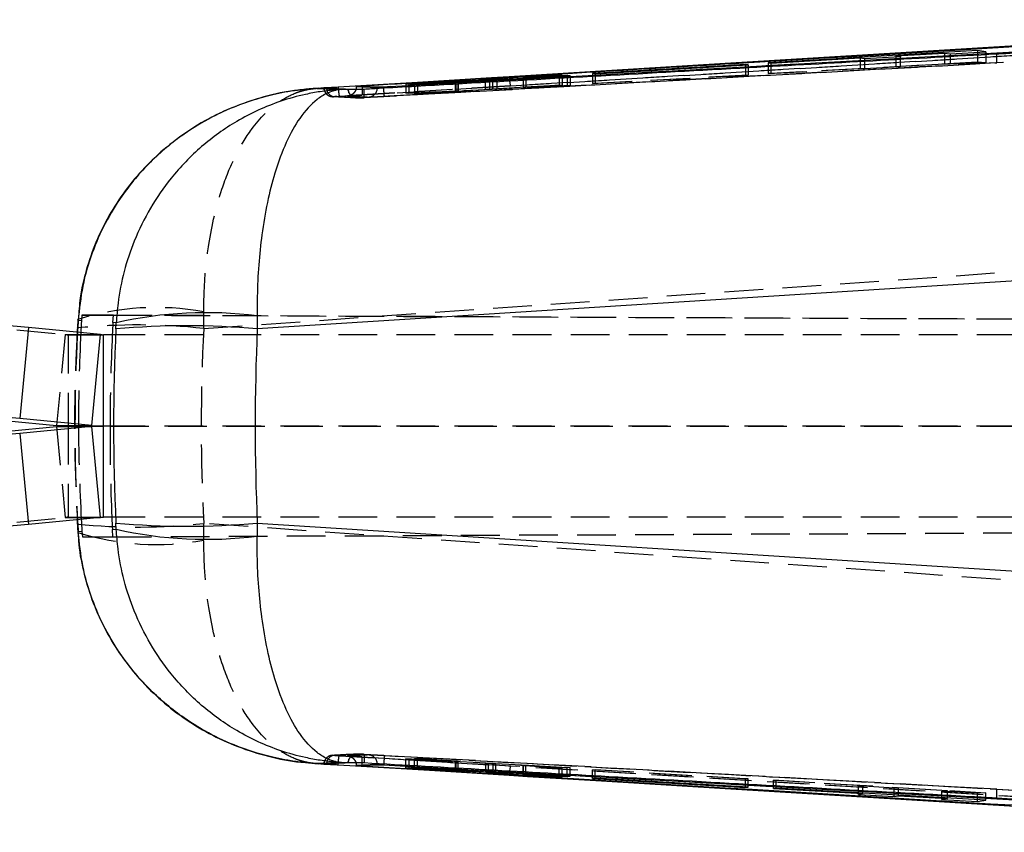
# Model space of a CAD drawing. Extents: x 29 to 415, y 92 to 280.
# Tile 5 of 14: x 179 to 212, y 119 to 146. Entities that reach past the tile are written whole.
import ezdxf

# ---------------------------------------------------------------- set-up
doc = ezdxf.new("R2010")
doc.units = 0
doc.linetypes.add('HIDDEN', pattern=[1.905, 1.27, -0.635])
doc.layers.get('0').update_dxf_attribs({"linetype": 'CONTINUOUS'})

msp = doc.modelspace()

# ---------------------------------------------------------------- linework, layer by layer
at = {"color": 7, "linetype": 'CONTINUOUS'}
for p, q in [((231.5744, 146.0609), (191.3947, 143.8489)), ((226.2541, 146.0507), (202.4297, 144.6076)), ((215.6927, 145.4157), (202.4297, 144.6076)), ((210.8982, 145.0514), (204.0186, 144.6463)), ((207.1822, 144.7809), (208.3543, 144.8482)), ((208.2099, 144.8725), (209.8151, 144.9661)), ((208.3543, 144.8482), (208.2099, 144.8725)), ((208.2099, 144.8725), (208.2099, 144.8399)), ((209.8151, 144.9661), (209.9929, 144.9345)), ((209.9929, 144.9345), (211.165, 145.0016)), ((211.165, 145.0016), (210.8982, 145.0514)), ((210.8982, 145.0514), (210.8982, 144.9863)), ((202.4297, 144.6076), (195.5198, 144.185)), ((203.2781, 144.5846), (198.2563, 144.292)), ((198.3414, 144.283), (203.3631, 144.5728)), ((203.3631, 144.5728), (203.2781, 144.5846)), ((203.2781, 144.5846), (203.2781, 144.5679)), ((204.0186, 144.6463), (204.1076, 144.6333)), ((204.1076, 144.6333), (207.0378, 144.8041)), ((207.0378, 144.8041), (207.1822, 144.7809)), ((197.1569, 144.25), (194.9678, 144.1026)), ((195.1061, 144.0946), (197.514, 144.2143)), ((196.0417, 144.1584), (197.2549, 144.2399)), ((197.4178, 144.2237), (196.0646, 144.1562)), ((197.2549, 144.2399), (197.1569, 144.25)), ((197.1569, 144.25), (197.1569, 144.2333)), ((197.514, 144.2143), (197.4178, 144.2237)), ((197.4178, 144.2237), (197.4178, 144.2095)), ((198.2563, 144.292), (198.3414, 144.283)), ((190.6629, 143.8864), (190.6848, 143.8877)), ((194.7271, 144.0886), (192.124, 143.9538)), ((192.124, 143.9538), (192.2239, 143.9469)), ((192.2239, 143.9469), (193.7463, 144.0255)), ((193.7695, 144.0236), (192.4016, 143.935)), ((192.4016, 143.935), (192.5053, 143.9283)), ((192.5053, 143.9283), (194.8654, 144.0807)), ((193.8398, 144.029), (193.8398, 144.0145)), ((193.8409, 144.0145), (193.8409, 144.0292)), ((195.9721, 144.1529), (195.9721, 144.1376)), ((189.4357, 143.8177), (189.2138, 143.8043)), ((189.4357, 143.8177), (189.4293, 143.8163)), ((189.9007, 143.8404), (189.9041, 143.7943)), ((190.0093, 143.769), (190.2162, 143.7804)), ((190.2162, 143.7804), (190.2176, 143.7804)), ((190.2176, 143.7804), (190.2253, 143.7792)), ((190.4956, 143.8745), (190.497, 143.8747)), ((191.185, 143.8388), (190.4956, 143.8745)), ((190.4956, 143.8745), (190.4956, 143.8568)), ((191.185, 143.8223), (190.4956, 143.8568)), ((191.185, 143.8223), (191.1846, 143.8071)), ((191.185, 143.8388), (191.185, 143.8223)), ((191.3962, 143.8195), (191.3945, 143.8474)), ((220.7308, 138.0188), (187.2451, 135.9001)), ((181.3629, 136.175), (181.3472, 135.9148)), ((181.4709, 136.1679), (181.3629, 136.175)), ((181.4836, 136.3544), (181.4709, 136.1679)), ((181.4836, 136.3544), (182.5225, 136.3544)), ((182.5222, 136.3499), (181.4836, 136.3544)), ((182.5051, 136.1084), (182.5225, 136.3544)), ((187.2405, 136.3275), (187.2451, 135.9001)), ((179.7293, 135.9445), (179.4425, 132.9583)), ((182.0997, 135.7156), (179.7293, 135.9445)), ((181.336, 135.9313), (181.3297, 135.79)), ((182.6132, 136.1029), (182.5051, 136.1084)), ((182.6033, 135.9001), (182.6132, 136.1029)), ((181.8129, 132.7294), (182.0997, 135.7156)), ((182.1953, 132.711), (182.1953, 135.711)), ((182.5463, 135.711), (182.1953, 135.711)), ((181.8129, 132.7294), (179.4425, 132.9583)), ((179.0605, 132.883), (180.6513, 132.7294)), ((179.0605, 132.539), (180.6513, 132.6926)), ((181.8129, 132.6926), (179.4425, 132.4638)), ((180.6513, 132.7294), (181.8129, 132.7294)), ((180.6513, 132.6926), (181.8129, 132.6926)), ((181.0336, 132.711), (182.1953, 132.711)), ((182.0997, 129.7064), (181.8129, 132.6926)), ((182.4725, 132.711), (182.1953, 132.711)), ((182.1953, 129.711), (182.1953, 132.711)), ((179.4425, 132.4638), (179.7293, 129.4776)), ((182.0997, 129.7064), (179.7293, 129.4776)), ((182.5463, 129.711), (182.1953, 129.711)), ((181.3312, 129.6322), (181.336, 129.4908)), ((181.3472, 129.5072), (181.3629, 129.2471)), ((182.6132, 129.3192), (182.6033, 129.522)), ((187.2451, 129.522), (187.2405, 129.0946)), ((187.2451, 129.522), (220.7308, 127.4032)), ((181.3629, 129.2471), (181.4884, 129.2553)), ((181.4884, 129.2553), (181.5021, 129.0677)), ((181.5021, 129.0677), (182.5037, 129.072)), ((181.5021, 129.0677), (182.504, 129.0677)), ((182.4879, 129.3128), (182.6132, 129.3192)), ((182.504, 129.0677), (182.4879, 129.3128)), ((189.2138, 121.6178), (189.4357, 121.6043)), ((189.4293, 121.6058), (189.4357, 121.6043)), ((189.9007, 121.5817), (189.9041, 121.6279)), ((190.2162, 121.6416), (190.0093, 121.653)), ((190.2176, 121.6417), (190.2162, 121.6416)), ((190.2253, 121.6429), (190.2176, 121.6417)), ((190.4778, 121.6639), (190.4944, 121.5644)), ((190.4956, 121.5653), (191.185, 121.5998)), ((190.4956, 121.5476), (191.185, 121.5833)), ((191.1846, 121.6148), (191.185, 121.5998)), ((191.185, 121.5998), (191.185, 121.5833)), ((191.3962, 121.6027), (191.3945, 121.5746)), ((191.3947, 121.5732), (231.5744, 119.3611)), ((190.4956, 121.5653), (190.4956, 121.5476)), ((190.4967, 121.5648), (190.4956, 121.5653)), ((190.4961, 121.5474), (190.4956, 121.5476)), ((190.6848, 121.5344), (190.6629, 121.5357)), ((192.2272, 121.4754), (192.1231, 121.4683)), ((192.1231, 121.4683), (194.7541, 121.3321)), ((193.7488, 121.3968), (192.2272, 121.4754)), ((192.5062, 121.4938), (192.4058, 121.4873)), ((192.4058, 121.4873), (193.7734, 121.3986)), ((194.8413, 121.3429), (192.5062, 121.4938)), ((193.7734, 121.3986), (193.7734, 121.4119)), ((193.8412, 121.3929), (193.8375, 121.3929)), ((193.8439, 121.3932), (193.8439, 121.4074)), ((194.995, 121.3181), (197.1579, 121.1723)), ((197.517, 121.2079), (195.0818, 121.3291)), ((195.9724, 121.2848), (195.9724, 121.2691)), ((195.9757, 121.2691), (195.9763, 121.2695)), ((195.9763, 121.2695), (195.9763, 121.2846)), ((197.2546, 121.1822), (196.0411, 121.2637)), ((196.0655, 121.2658), (197.4184, 121.1984)), ((197.1579, 121.1723), (197.1579, 121.1887)), ((197.1579, 121.1723), (197.2546, 121.1822)), ((197.4184, 121.1984), (197.4184, 121.2128)), ((197.4184, 121.1984), (197.517, 121.2079)), ((198.3415, 121.1391), (198.256, 121.1301)), ((198.256, 121.1301), (203.2779, 120.8375)), ((203.3634, 120.8493), (198.3415, 121.1391)), ((202.4297, 120.8145), (226.2541, 119.3713)), ((203.2779, 120.8375), (203.2779, 120.8542)), ((203.2779, 120.8375), (203.3634, 120.8493)), ((204.2854, 120.814), (204.1964, 120.8015)), ((204.1964, 120.8015), (207.1266, 120.6323)), ((211.165, 120.4205), (204.2854, 120.814)), ((207.1266, 120.6323), (206.9822, 120.6088)), ((206.9822, 120.6088), (208.1542, 120.54)), ((207.1266, 120.6323), (207.1266, 120.6515)), ((208.1542, 120.54), (208.1542, 120.5927)), ((208.1542, 120.54), (208.2986, 120.5646)), ((208.2986, 120.5646), (208.2986, 120.5845)), ((208.2986, 120.5646), (209.9039, 120.4719)), ((209.9039, 120.4719), (209.7261, 120.4397)), ((209.7261, 120.4397), (210.8982, 120.3706)), ((209.9039, 120.4719), (209.9039, 120.4926)), ((210.8982, 120.3706), (210.8982, 120.4358)), ((210.8982, 120.3706), (211.165, 120.4205))]:
    msp.add_line(p, q, dxfattribs=at)
at = {"color": 7, "linetype": 'HIDDEN'}
for p, q in [((225.9751, 145.7168), (190.6816, 143.5857)), ((195.5587, 143.885), (226.2925, 145.7469)), ((232.6673, 145.7986), (211.5262, 144.6451)), ((208.3543, 144.8482), (208.3543, 144.5073)), ((209.8151, 144.9661), (209.8151, 144.6039)), ((209.9929, 144.9345), (209.9929, 144.5942)), ((210.8982, 144.9863), (210.8982, 144.6735)), ((211.165, 145.0016), (211.165, 144.6589)), ((190.5375, 143.4937), (211.5262, 144.6451)), ((203.2781, 144.5679), (203.2781, 144.2427)), ((203.3631, 144.5728), (203.3631, 144.238)), ((204.0186, 144.2935), (210.8982, 144.6735)), ((204.0186, 144.6463), (204.0186, 144.2935)), ((204.1076, 144.6333), (204.1076, 144.2887)), ((207.0378, 144.8041), (207.0378, 144.4505)), ((207.1822, 144.7809), (207.1822, 144.4426)), ((208.2099, 144.8399), (208.2099, 144.5152)), ((209.8151, 144.6039), (208.2099, 144.5152)), ((209.9929, 144.5942), (209.8151, 144.6039)), ((211.165, 144.6589), (209.9929, 144.5942)), ((210.8982, 144.6735), (211.165, 144.6589)), ((197.1569, 144.2333), (197.1569, 143.9197)), ((197.2549, 144.2399), (197.2549, 143.9143)), ((197.4178, 144.2095), (197.4178, 143.9053)), ((197.514, 144.2143), (197.514, 143.9)), ((198.2563, 144.292), (198.2563, 143.9653)), ((198.2563, 143.9653), (203.2781, 144.2427)), ((198.3414, 144.283), (198.3414, 143.9606)), ((203.3631, 144.238), (198.3414, 143.9606)), ((203.2781, 144.2427), (203.3631, 144.238)), ((204.1076, 144.2887), (204.0186, 144.2935)), ((207.0378, 144.4505), (204.1076, 144.2887)), ((207.1822, 144.4426), (207.0378, 144.4505)), ((208.3543, 144.5073), (207.1822, 144.4426)), ((208.2099, 144.5152), (208.3543, 144.5073)), ((195.5587, 143.885), (189.7856, 143.5345)), ((189.94, 143.5441), (195.5587, 143.885)), ((192.124, 143.9538), (192.124, 143.6429)), ((192.2239, 143.9469), (192.2239, 143.6374)), ((192.4016, 143.935), (192.4016, 143.6276)), ((192.5053, 143.9283), (192.5053, 143.6219)), ((193.7463, 144.0255), (193.7463, 143.713)), ((193.7695, 144.0099), (193.7695, 143.7116)), ((193.8398, 144.0145), (193.8398, 143.7165)), ((193.8409, 143.7167), (193.8409, 144.0145)), ((194.7271, 144.0718), (194.7271, 143.7719)), ((194.8654, 144.0807), (194.8654, 143.7672)), ((194.9678, 144.087), (194.9678, 143.7852)), ((194.9678, 143.7852), (197.1569, 143.9197)), ((195.1061, 144.0946), (195.1061, 143.7805)), ((197.514, 143.9), (195.1061, 143.7805)), ((195.9721, 144.1376), (195.9721, 143.8345)), ((195.9724, 144.1529), (195.9724, 143.8346)), ((197.2549, 143.9143), (196.0417, 143.8396)), ((196.0646, 144.1562), (196.0646, 143.8382)), ((196.0646, 143.8382), (197.4178, 143.9053)), ((197.1569, 143.9197), (197.2549, 143.9143)), ((197.4178, 143.9053), (197.514, 143.9)), ((198.3414, 143.9606), (198.2563, 143.9653)), ((189.2459, 143.8062), (188.464, 143.7261)), ((191.3947, 143.8475), (191.3945, 143.8474)), ((191.3947, 143.8489), (191.3947, 143.8475)), ((192.124, 143.6429), (194.7271, 143.7719)), ((192.2239, 143.6374), (192.124, 143.6429)), ((193.7463, 143.713), (192.2239, 143.6374)), ((192.4016, 143.6276), (193.7695, 143.7116)), ((192.5053, 143.6219), (192.4016, 143.6276)), ((194.8654, 143.7672), (192.5053, 143.6219)), ((189.7166, 143.5327), (190.5071, 143.4972)), ((190.5375, 143.4937), (190.5067, 143.4935)), ((190.545, 143.4928), (190.5375, 143.4937)), ((185.4858, 135.9148), (215.4485, 138.0188)), ((185.4858, 135.9148), (185.4843, 136.4627)), ((255.9488, 136.0287), (182.5222, 136.3499)), ((182.5225, 136.3544), (248.0631, 136.0676)), ((179.3472, 135.8692), (180.938, 135.7156)), ((180.938, 135.7156), (180.6513, 132.7294)), ((180.938, 135.7156), (182.0997, 135.7156)), ((181.0336, 135.711), (182.1953, 135.711)), ((181.0336, 135.711), (181.0336, 132.711)), ((225.4752, 135.711), (182.5463, 135.711)), ((180.6513, 132.6926), (180.938, 129.7064)), ((181.0336, 132.711), (181.0336, 129.711)), ((255.9488, 132.699), (181.3729, 132.7104)), ((182.4105, 132.7104), (248.0631, 132.7004)), ((225.4752, 132.711), (182.4725, 132.711)), ((179.3472, 129.5528), (180.938, 129.7064)), ((180.938, 129.7064), (182.0997, 129.7064)), ((181.0336, 129.711), (182.1953, 129.711)), ((225.4752, 129.711), (182.5463, 129.711)), ((182.5037, 129.072), (256.0327, 129.3936)), ((182.504, 129.0677), (248.5825, 129.3568)), ((185.4843, 128.9593), (185.4858, 129.5072)), ((215.4485, 127.4032), (185.4858, 129.5072)), ((190.5375, 121.9284), (190.5076, 121.9286)), ((190.5375, 121.9284), (190.545, 121.9293)), ((211.5262, 120.777), (190.5375, 121.9284)), ((188.7178, 121.6616), (189.2459, 121.6158)), ((189.7856, 121.8876), (195.5587, 121.5371)), ((195.5587, 121.5371), (189.94, 121.8779)), ((190.6816, 121.8363), (225.9751, 119.7052)), ((191.3945, 121.5746), (191.3947, 121.5746)), ((191.3947, 121.5746), (191.3947, 121.5732)), ((192.1231, 121.7706), (192.2272, 121.7767)), ((194.7541, 121.6278), (192.1231, 121.7706)), ((192.1231, 121.4683), (192.1231, 121.7706)), ((192.2272, 121.7767), (193.7488, 121.6939)), ((192.2272, 121.4754), (192.2272, 121.7767)), ((192.4058, 121.7871), (192.5062, 121.793)), ((193.7734, 121.6952), (192.4058, 121.7871)), ((192.4058, 121.4873), (192.4058, 121.7871)), ((192.5062, 121.793), (194.8413, 121.6359)), ((192.5062, 121.4938), (192.5062, 121.793)), ((193.7488, 121.3968), (193.7488, 121.6939)), ((193.7734, 121.4119), (193.7734, 121.6952)), ((193.8375, 121.3929), (193.8375, 121.6896)), ((193.8439, 121.4074), (193.8439, 121.6897)), ((194.7541, 121.3486), (194.7541, 121.6278)), ((194.8413, 121.3429), (194.8413, 121.6359)), ((197.1579, 121.4679), (194.995, 121.6132)), ((194.995, 121.3337), (194.995, 121.6132)), ((195.0818, 121.6214), (197.517, 121.4889)), ((195.0818, 121.3291), (195.0818, 121.6214)), ((226.2925, 119.6752), (195.5587, 121.5371)), ((195.9724, 121.5607), (195.9724, 121.2848)), ((195.9763, 121.2846), (195.9763, 121.5608)), ((196.0411, 121.5552), (197.2546, 121.4736)), ((197.4184, 121.4832), (196.0655, 121.5566)), ((196.0655, 121.2801), (196.0655, 121.5566)), ((197.2546, 121.4736), (197.1579, 121.4679)), ((197.1579, 121.1887), (197.1579, 121.4679)), ((197.2546, 121.1822), (197.2546, 121.4736)), ((197.517, 121.4889), (197.4184, 121.4832)), ((197.4184, 121.2128), (197.4184, 121.4832)), ((197.517, 121.2079), (197.517, 121.4889)), ((198.256, 121.4177), (198.3415, 121.4227)), ((203.2779, 121.1144), (198.256, 121.4177)), ((198.256, 121.1301), (198.256, 121.4177)), ((198.3415, 121.4227), (203.3634, 121.1193)), ((198.3415, 121.1391), (198.3415, 121.4227)), ((203.3634, 121.1193), (203.2779, 121.1144)), ((203.2779, 120.8542), (203.2779, 121.1144)), ((203.3634, 120.8493), (203.3634, 121.1193)), ((204.1964, 121.0692), (204.2854, 121.0745)), ((207.1266, 120.8922), (204.1964, 121.0692)), ((204.1964, 120.8015), (204.1964, 121.0692)), ((204.2854, 120.814), (204.2854, 121.0745)), ((204.2854, 121.0745), (211.165, 120.6588)), ((206.9822, 120.8837), (207.1266, 120.8922)), ((208.1542, 120.8129), (206.9822, 120.8837)), ((206.9822, 120.6088), (206.9822, 120.8837)), ((207.1266, 120.6515), (207.1266, 120.8922)), ((208.2986, 120.8214), (208.1542, 120.8129)), ((208.1542, 120.5927), (208.1542, 120.8129)), ((209.9039, 120.7244), (208.2986, 120.8214)), ((208.2986, 120.5845), (208.2986, 120.8214)), ((209.7261, 120.714), (209.9039, 120.7244)), ((210.8982, 120.6432), (209.7261, 120.714)), ((209.7261, 120.4397), (209.7261, 120.714)), ((209.9039, 120.4926), (209.9039, 120.7244)), ((211.165, 120.6588), (210.8982, 120.6432)), ((210.8982, 120.4358), (210.8982, 120.6432)), ((211.165, 120.4205), (211.165, 120.6588)), ((211.5262, 120.777), (232.6673, 119.6234))]:
    msp.add_line(p, q, dxfattribs=at)
at = {"color": 8, "linetype": 'CONTINUOUS'}
for p, q in [((193.7695, 144.0236), (193.7695, 144.0099)), ((194.7271, 144.0886), (194.7271, 144.0718)), ((194.9678, 144.1026), (194.9678, 144.087)), ((189.5173, 143.8116), (189.5165, 143.822)), ((181.3629, 136.175), (181.3532, 136.2131)), ((181.3472, 135.9148), (181.336, 135.9311)), ((181.336, 129.4909), (181.3472, 129.5072)), ((181.3629, 129.2471), (181.3532, 129.2089)), ((189.5173, 121.6103), (189.5165, 121.6001)), ((194.7541, 121.3321), (194.7541, 121.3486)), ((194.995, 121.3181), (194.995, 121.3337)), ((196.0655, 121.2658), (196.0655, 121.2801))]:
    msp.add_line(p, q, dxfattribs=at)
at = {"color": 7, "linetype": 'CONTINUOUS', "flags": 128}
for points in [[(195.5198, 144.185), (194.9313, 144.1489), (192.5056, 144.0002), (189.9007, 143.8404)], [(190.4956, 143.8568), (190.4901, 143.7996), (190.4839, 143.7732)], [(179.7293, 135.9445), (179.6053, 135.9564), (179.4813, 135.9684), (179.3571, 135.9803), (179.2329, 135.9922), (179.1089, 136.0041), (178.985, 136.0159), (178.8613, 136.0277), (178.7379, 136.0395)], [(179.4425, 132.9583), (179.3186, 132.9702), (179.1945, 132.9822), (179.0703, 132.9941), (178.9462, 133.006), (178.8221, 133.0179), (178.6982, 133.0298), (178.5745, 133.0416), (178.4512, 133.0533)], [(179.4425, 132.4638), (179.3186, 132.4518), (179.1945, 132.4399), (179.0703, 132.4279), (178.9462, 132.416), (178.8221, 132.4041), (178.6982, 132.3923), (178.5745, 132.3805), (178.4512, 132.3688)], [(179.7293, 129.4776), (179.6053, 129.4656), (179.4813, 129.4537), (179.3571, 129.4417), (179.2329, 129.4298), (179.1089, 129.418), (178.985, 129.4061), (178.8613, 129.3943), (178.7379, 129.3826)], [(189.9007, 121.5817), (190.4719, 121.5466), (192.8976, 121.3978), (195.5198, 121.2371)], [(190.4841, 121.6478), (190.4901, 121.6225), (190.4956, 121.5653)], [(195.5198, 121.2371), (196.1179, 121.2005), (198.5436, 121.052), (202.4297, 120.8145)], [(202.4297, 120.8145), (206.0711, 120.5922), (215.6927, 120.0064)]]:
    msp.add_lwpolyline(points, dxfattribs=at)
at = {"color": 7, "linetype": 'HIDDEN'}
for centre, radius, start, end in [((209.5084, 144.7549), 2.0208, 356.88448, 5.20845), ((196.6656, 144.1808), 1.1458, 179.79085, 194.96262), ((189.7327, 143.8346), 0.3039, 183.4571, 273.39829), ((189.799, 143.8159), 0.2817, 180.86331, 267.26887), ((190.1915, 143.8561), 0.3039, 273.49393, 344.16614), ((190.5211, 143.7971), 0.3039, 183.15954, 267.29648), ((190.5283, 143.7958), 0.3035, 183.14712, 273.15693), ((190.8809, 143.8219), 0.3041, 273.28992, 357.21848), ((183.9257, 127.9498), 8.6545, 79.62483, 107.29231), ((183.3328, 115.9719), 20.0588, 83.83835, 95.7131), ((181.0336, 136.7058), 0.9947, 264.48546, 269.99995), ((181.0336, 128.7163), 0.9947, 90.00005, 95.51454), ((183.3326, 149.4573), 20.066, 264.28959, 276.16012), ((183.9257, 137.4748), 8.6569, 252.71296, 280.37229), ((190.5211, 121.625), 0.3039, 92.54724, 176.84054), ((190.5283, 121.6263), 0.3035, 86.84473, 176.85902), ((190.8808, 121.6001), 0.3042, 2.77353, 86.7205), ((189.7327, 121.5875), 0.3039, 93.1142, 176.55108), ((189.799, 121.6062), 0.2817, 92.73241, 179.17128), ((190.1913, 121.5657), 0.3041, 15.67072, 86.50214), ((196.6656, 121.2413), 1.1458, 165.03738, 180.20915), ((209.5084, 120.6671), 2.0208, 354.79155, 3.11552)]:
    msp.add_arc(centre, radius, start, end, dxfattribs=at)
at = {"color": 7, "linetype": 'CONTINUOUS'}
for centre, radius, start, end in [((185.5604, 123.1604), 13.2739, 82.72866, 102.82849), ((184.9242, 110.1154), 25.889, 84.85662, 95.14338), ((182.1953, 136.7058), 0.9948, 264.4856, 270.00002), ((181.0336, 136.6901), 3.9791, 264.48553, 269.99994), ((181.0336, 128.732), 3.9791, 90.00006, 95.51447), ((182.1953, 136.6899), 3.9789, 264.48544, 270.00003), ((182.1953, 128.7321), 3.9789, 89.99997, 95.51456), ((182.1953, 128.7163), 0.9948, 89.99998, 95.5144), ((184.9242, 155.3067), 25.889, 264.85662, 275.14338), ((185.5604, 142.2617), 13.2739, 257.17151, 277.27134)]:
    msp.add_arc(centre, radius, start, end, dxfattribs=at)
at = {"color": 7, "linetype": 'HIDDEN'}
for centre, major_axis, ratio, start_param, end_param in [((193.6331, 143.7054), (0.2078, 0.0114), 0.0079441, 6.1789307, 7.2773539), ((193.6354, 143.7055), (0.2057, 0.0112), 0.0079441, 5.421839, 6.1670214), ((194.8363, 143.7793), (0.2035, 0.0111), 0.0079441, 4.1454579, 5.4144047), ((194.9982, 143.7732), (0.2031, 0.0111), 0.0079441, 1.0101124, 2.2828156), ((196.1793, 143.8459), (0.2071, 0.0113), 0.0079441, 3.0913709, 4.1252177), ((196.1779, 143.8458), (0.2059, 0.0113), 0.0079441, 2.2931085, 3.0822077), ((246.0159, 132.711), (0, 60.9), 0.9953037, 1.5181643, 1.6234284), ((246.0159, 132.711), (64.7584, 0), 0.9404189, 3.0910305, 3.1921548), ((242.1315, 132.711), (0, 60.9), 0.9976778, 1.5204085, 1.5708063), ((243.1305, 132.711), (0, 60.9), 0.9970442, 1.5215153, 1.5708063), ((242.1315, 132.711), (-33.0256, 51.2859), 0.9944259, 1.0012368, 1.0515901), ((243.1305, 132.711), (30.469, 52.8328), 0.9941342, 2.0913791, 2.1406501), ((193.6388, 121.702), (0.2057, -0.0123), 0.0085975, 5.2774552, 6.0226375), ((193.6361, 121.7021), (0.2078, -0.0124), 0.0085975, 6.0345469, 7.13297), ((194.8633, 121.6197), (0.2031, -0.0121), 0.0085975, 0.8657286, 2.1384318), ((194.9742, 121.6293), (0.2035, -0.0122), 0.0085975, 4.0010741, 5.2700209), ((196.1795, 121.5483), (0.2071, -0.0124), 0.0085975, 2.946987, 3.9808339), ((196.1779, 121.5484), (0.2059, -0.0123), 0.0085975, 2.1487247, 2.9378239)]:
    msp.add_ellipse(centre, major_axis=major_axis, ratio=ratio, start_param=start_param, end_param=end_param, dxfattribs=at)
at = {"color": 7, "linetype": 'CONTINUOUS'}
for centre, major_axis, ratio, start_param, end_param in [((242.1315, 132.711), (0, 60.9), 0.9976778, 1.5140025, 1.5204085), ((243.1305, 132.711), (0, 60.9), 0.9970442, 1.5149814, 1.5215153), ((239.3834, 132.711), (0, 60.9), 0.9336314, 1.5184066, 1.6231861), ((239.3834, 132.711), (0, 60.9), 0.8573065, 1.5184066, 1.6231861), ((243.1305, 132.711), (30.469, 52.8328), 0.9941342, 2.1406501, 2.1471986), ((242.1315, 132.711), (-33.0256, 51.2859), 0.9944259, 1.0515901, 1.0580022)]:
    msp.add_ellipse(centre, major_axis=major_axis, ratio=ratio, start_param=start_param, end_param=end_param, dxfattribs=at)
at = {"color": 8, "linetype": 'CONTINUOUS'}
for start_param, end_param in [(3.0889606, 3.0910305), (3.1921548, 3.1942247)]:
    msp.add_ellipse((246.0159, 132.711), major_axis=(64.7584, 0), ratio=0.9404189, start_param=start_param, end_param=end_param, dxfattribs=at)
at = {"color": 7, "linetype": 'CONTINUOUS'}
for points, knots in [([(190.6848, 143.8877), (190.8162, 143.8956), (191.7563, 143.9522), (195.9309, 144.2037), (207.5641, 144.9043), (218.3886, 145.5562), (225.9786, 146.0133)], [0, 0, 0, 0, 0.0111743, 0.0799075, 0.3548404, 1, 1, 1, 1]), ([(211.5208, 144.9384), (211.7211, 144.9494), (212.7316, 145.0051), (215.3138, 145.1473), (217.985, 145.294), (219.8459, 145.3959), (220.1351, 145.4118)], [0, 0, 0, 0, 0.0697465, 0.3519359, 0.8992645, 1, 1, 1, 1]), ([(190.7487, 143.7832), (190.9139, 143.7925), (191.8894, 143.8472), (196.1059, 144.0834), (202.8646, 144.4602), (208.8133, 144.7888), (211.5208, 144.9384)], [0, 0, 0, 0, 0.0238651, 0.1408873, 0.6089754, 1, 1, 1, 1]), ([(190.5023, 143.8755), (190.5106, 143.8762), (190.5272, 143.8775), (190.5774, 143.881), (190.6258, 143.8841), (190.6555, 143.8859), (190.6629, 143.8864)], [0, 0, 0, 0, 0.3008619, 0.6014199, 0.9014669, 1, 1, 1, 1]), ([(193.7463, 144.0255), (193.7647, 144.0264), (193.8013, 144.0282), (193.8338, 144.0295), (193.8425, 144.0295), (193.8402, 144.029), (193.8398, 144.029)], [0, 0, 0, 0, 0.3068862, 0.6138023, 0.9204083, 1, 1, 1, 1]), ([(193.8398, 144.029), (193.8348, 144.0285), (193.825, 144.0274), (193.7938, 144.0253), (193.7731, 144.0239), (193.7695, 144.0236)], [0, 0, 0, 0, 0.4521315, 0.9042199, 1, 1, 1, 1]), ([(194.9678, 144.1026), (194.9488, 144.1014), (194.9109, 144.0989), (194.8418, 144.0948), (194.778, 144.0912), (194.7424, 144.0894), (194.7271, 144.0886)], [0, 0, 0, 0, 0.2661521, 0.5322974, 0.798557, 1, 1, 1, 1]), ([(194.8654, 144.0807), (194.8842, 144.0819), (194.9218, 144.0843), (194.9906, 144.0884), (195.0547, 144.0919), (195.0906, 144.0938), (195.1061, 144.0946)], [0, 0, 0, 0, 0.2653717, 0.530691, 0.7961637, 1, 1, 1, 1]), ([(195.9724, 144.1529), (195.976, 144.1534), (195.9833, 144.1543), (196.0136, 144.1565), (196.036, 144.1581), (196.0417, 144.1584)], [0, 0, 0, 0, 0.42681069, 0.85358791, 1, 1, 1, 1]), ([(196.0646, 144.1562), (196.0466, 144.1554), (196.0105, 144.1536), (195.9765, 144.1524), (195.9738, 144.1528), (195.9724, 144.1529)], [0, 0, 0, 0, 0.32622, 0.6524557, 1, 1, 1, 1]), ([(189.2138, 143.8043), (189.208, 143.8039), (189.2013, 143.8035), (189.192, 143.803), (189.1823, 143.8024), (189.1627, 143.8012), (189.1277, 143.7989), (189.0688, 143.7949), (188.9696, 143.7871), (188.8022, 143.7717), (188.5193, 143.7387), (188.1582, 143.6815), (187.5353, 143.5515), (186.3883, 143.2075), (185.0007, 142.488), (183.7058, 141.4081), (182.6255, 140.1342), (181.8938, 138.7269), (181.4814, 137.3148), (181.4024, 136.5549), (181.3629, 136.175)], [0, 0, 0, 0, 0.0014914, 0.0017229, 0.002381, 0.0040115, 0.0067593, 0.011389, 0.0191929, 0.0323555, 0.0545973, 0.0923862, 0.1262955, 0.2179918, 0.3989197, 0.5204009, 0.6418285, 0.8144927, 0.907253, 1, 1, 1, 1]), ([(188.464, 143.7261), (188.4431, 143.724), (188.0582, 143.6856), (187.3185, 143.4992), (186.2703, 143.1331), (185.2755, 142.6179), (184.3888, 142.0004), (183.6206, 141.3041), (182.971, 140.5547), (182.422, 139.7384), (181.9767, 138.8672), (181.6388, 137.9276), (181.4232, 137.0379), (181.3849, 136.4503), (181.3693, 136.2125)], [0, 0, 0, 0, 0.0058464, 0.1075924, 0.2104403, 0.3125921, 0.414029, 0.5036164, 0.5915263, 0.6783505, 0.7635183, 0.8479646, 0.9384795, 1, 1, 1, 1]), ([(190.0093, 143.769), (190.0038, 143.7687), (189.9974, 143.7683), (189.9869, 143.7677), (189.9748, 143.7669), (189.9517, 143.7654), (189.9127, 143.7628), (189.8472, 143.7579), (189.7372, 143.7485), (189.5525, 143.7295), (189.2411, 143.6879), (188.7109, 143.5896), (187.7755, 143.3301), (186.6036, 142.7958), (185.3925, 141.9254), (184.4455, 140.9484), (183.7145, 139.8864), (183.0529, 138.5415), (182.7002, 137.2402), (182.6297, 136.3184), (182.6132, 136.1029)], [0, 0, 0, 0, 0.0014904, 0.0017417, 0.0028484, 0.0047805, 0.0080248, 0.0134701, 0.0226139, 0.0379835, 0.0638805, 0.1078324, 0.1840372, 0.3257155, 0.4501905, 0.5746146, 0.6750627, 0.7754843, 0.9475167, 1, 1, 1, 1]), ([(190.0093, 143.769), (190.007, 143.7688), (190.0044, 143.7687), (190.0002, 143.7683), (189.9953, 143.7679), (189.9859, 143.7671), (189.9701, 143.7656), (189.9435, 143.7626), (189.899, 143.7564), (189.8242, 143.7427), (189.6985, 143.7101), (189.4853, 143.6271), (189.112, 143.3949), (188.6511, 142.8951), (188.1851, 142.0608), (187.8304, 141.1125), (187.5666, 140.0732), (187.3404, 138.7495), (187.2389, 137.4604), (187.2402, 136.5422), (187.2405, 136.3275)], [0, 0, 0, 0, 0.0014906, 0.0017418, 0.0028469, 0.0047787, 0.0080213, 0.0134652, 0.0226071, 0.0379735, 0.0638671, 0.1078155, 0.1840181, 0.3257154, 0.45019, 0.5746139, 0.6750615, 0.7754828, 0.9475158, 1, 1, 1, 1]), ([(189.2138, 143.8043), (189.3453, 143.7981), (189.6113, 143.7856), (189.8757, 143.7746), (190.0093, 143.769)], [0, 0, 0, 0, 0.4946651, 1, 1, 1, 1]), ([(189.4293, 143.8163), (189.4432, 143.8156), (189.519, 143.8118), (189.7813, 143.7992), (190.0297, 143.7885), (190.2162, 143.7804)], [0, 0, 0, 0, 0.0529958, 0.2890259, 1, 1, 1, 1]), ([(189.5165, 143.822), (189.4909, 143.8209), (189.4548, 143.8194), (189.4401, 143.8181), (189.4357, 143.8177)], [0, 0, 0, 0, 0.70604548, 1, 1, 1, 1]), ([(189.9007, 143.8404), (189.838, 143.8368), (189.7189, 143.83), (189.5905, 143.8249), (189.5361, 143.8228), (189.5165, 143.822)], [0, 0, 0, 0, 0.41523632, 0.78920224, 1, 1, 1, 1]), ([(190.2253, 143.7792), (190.2362, 143.7781), (190.2592, 143.7757), (190.3734, 143.7731), (190.5254, 143.774), (190.6561, 143.7783), (190.7308, 143.7822), (190.7487, 143.7832)], [0, 0, 0, 0, 0.2330236, 0.488289, 0.709341, 0.9303441, 1, 1, 1, 1]), ([(190.4956, 143.8568), (190.4956, 143.8568), (190.4956, 143.8568), (190.4961, 143.857), (190.4967, 143.8572)], [0, 0, 0, 0, 0.0042565, 1, 1, 1, 1]), ([(191.3947, 143.8489), (191.3717, 143.8476), (191.3259, 143.8451), (191.2638, 143.8419), (191.216, 143.8397), (191.1912, 143.8387), (191.1866, 143.8388), (191.185, 143.8388)], [0, 0, 0, 0, 0.2210714, 0.442153, 0.6634137, 0.8850222, 1, 1, 1, 1]), ([(191.3945, 143.8474), (191.3806, 143.8455), (191.344, 143.8405), (191.2868, 143.8331), (191.2328, 143.8265), (191.196, 143.8225), (191.1885, 143.8224), (191.185, 143.8223)], [0, 0, 0, 0, 0.1350887, 0.3568727, 0.5784042, 0.7997329, 1, 1, 1, 1]), ([(181.3544, 136.2136), (181.3519, 136.1819), (181.3409, 136.042), (181.3338, 135.8993), (181.3283, 135.789)], [0, 0, 0, 0, 0.2266963, 1, 1, 1, 1]), ([(181.3283, 129.6331), (181.3348, 129.502), (181.3418, 129.359), (181.3528, 129.2193), (181.3537, 129.2078)], [0, 0, 0, 0, 0.91748349, 1, 1, 1, 1]), ([(189.2138, 121.6178), (189.208, 121.6181), (189.2013, 121.6185), (189.192, 121.6191), (189.1823, 121.6197), (189.1627, 121.6209), (189.1277, 121.6231), (189.0688, 121.6272), (188.9696, 121.6349), (188.8022, 121.6504), (188.5193, 121.6834), (188.1582, 121.7405), (187.5353, 121.8706), (186.3883, 122.2145), (185.0007, 122.934), (183.7058, 124.0139), (182.6255, 125.2879), (181.8938, 126.6952), (181.4814, 128.1073), (181.4024, 128.8672), (181.3629, 129.2471)], [0, 0, 0, 0, 0.0014914, 0.0017229, 0.002381, 0.0040115, 0.0067593, 0.011389, 0.0191929, 0.0323555, 0.0545973, 0.0923862, 0.1262955, 0.2179918, 0.3989197, 0.5204009, 0.6418285, 0.8144927, 0.907253, 1, 1, 1, 1]), ([(181.3664, 129.2112), (181.3683, 129.1204), (181.3773, 128.6997), (181.5226, 127.9572), (181.7958, 127.0021), (182.1956, 126.0948), (182.6992, 125.2444), (183.3029, 124.4615), (184.004, 123.7501), (184.7932, 123.1223), (185.6654, 122.5873), (186.61, 122.1539), (187.6182, 121.8418), (188.3302, 121.6945), (188.7021, 121.6629), (188.7178, 121.6616)], [0, 0, 0, 0, 0.0228855, 0.1061278, 0.190255, 0.2751635, 0.3587593, 0.4444535, 0.5312787, 0.6200641, 0.7106048, 0.8036404, 0.8986028, 0.9957039, 1, 1, 1, 1]), ([(190.0093, 121.653), (190.0038, 121.6534), (189.9974, 121.6538), (189.9869, 121.6544), (189.9748, 121.6551), (189.9517, 121.6566), (189.9127, 121.6593), (189.8472, 121.6642), (189.7372, 121.6735), (189.5525, 121.6926), (189.2411, 121.7341), (188.7109, 121.8325), (187.7755, 122.092), (186.6036, 122.6263), (185.3925, 123.4967), (184.4455, 124.4737), (183.7145, 125.5357), (183.0529, 126.8806), (182.7002, 128.1819), (182.6297, 129.1037), (182.6132, 129.3192)], [0, 0, 0, 0, 0.0014904, 0.0017417, 0.0028484, 0.0047805, 0.0080248, 0.0134701, 0.0226139, 0.0379835, 0.0638805, 0.1078324, 0.1840372, 0.3257155, 0.4501905, 0.5746146, 0.6750627, 0.7754843, 0.9475167, 1, 1, 1, 1]), ([(190.0093, 121.653), (190.007, 121.6532), (190.0044, 121.6534), (190.0002, 121.6537), (189.9953, 121.6542), (189.9859, 121.655), (189.9701, 121.6565), (189.9435, 121.6595), (189.899, 121.6657), (189.8242, 121.6794), (189.6985, 121.712), (189.4853, 121.795), (189.112, 122.0272), (188.6511, 122.527), (188.1851, 123.3613), (187.8304, 124.3095), (187.5666, 125.3488), (187.3404, 126.6725), (187.2389, 127.9616), (187.2402, 128.8799), (187.2405, 129.0946)], [0, 0, 0, 0, 0.0014906, 0.0017418, 0.0028469, 0.0047787, 0.0080213, 0.0134652, 0.0226071, 0.0379735, 0.0638671, 0.1078155, 0.1840181, 0.3257154, 0.45019, 0.5746139, 0.6750615, 0.7754828, 0.9475158, 1, 1, 1, 1]), ([(190.0093, 121.653), (189.8757, 121.6475), (189.6113, 121.6364), (189.3453, 121.624), (189.2138, 121.6178)], [0, 0, 0, 0, 0.5053349, 1, 1, 1, 1]), ([(190.2162, 121.6416), (190.2012, 121.641), (190.1243, 121.6378), (189.862, 121.6265), (189.6147, 121.6147), (189.4293, 121.6058)], [0, 0, 0, 0, 0.0571591, 0.2931894, 1, 1, 1, 1]), ([(189.4357, 121.6043), (189.4428, 121.6038), (189.4587, 121.6024), (189.4958, 121.6009), (189.5165, 121.6001)], [0, 0, 0, 0, 0.4437761, 1, 1, 1, 1]), ([(189.5165, 121.6001), (189.5481, 121.5988), (189.616, 121.5962), (189.7537, 121.5903), (189.8554, 121.5843), (189.9007, 121.5817)], [0, 0, 0, 0, 0.32604755, 0.69979722, 1, 1, 1, 1]), ([(190.7491, 121.6388), (190.6834, 121.6419), (190.5603, 121.6476), (190.4021, 121.649), (190.289, 121.6473), (190.237, 121.6447), (190.2278, 121.6433), (190.2253, 121.6429)], [0, 0, 0, 0, 0.2532043, 0.4740537, 0.694901, 0.9157886, 1, 1, 1, 1]), ([(211.5208, 120.4837), (211.3292, 120.4943), (210.3273, 120.5495), (206.0843, 120.7838), (199.352, 121.1572), (193.43, 121.4887), (190.7491, 121.6388)], [0, 0, 0, 0, 0.0276704, 0.1446946, 0.6127922, 1, 1, 1, 1]), ([(191.185, 121.5998), (191.1885, 121.5997), (191.196, 121.5995), (191.2328, 121.5956), (191.2868, 121.589), (191.344, 121.5816), (191.3806, 121.5765), (191.3945, 121.5746)], [0, 0, 0, 0, 0.2002671, 0.4215958, 0.6431273, 0.8649113, 1, 1, 1, 1]), ([(191.185, 121.5833), (191.1891, 121.5832), (191.1972, 121.5832), (191.237, 121.5814), (191.2923, 121.5787), (191.3482, 121.5758), (191.3829, 121.5738), (191.3947, 121.5732)], [0, 0, 0, 0, 0.2203532, 0.4422628, 0.6640198, 0.8854787, 1, 1, 1, 1]), ([(190.6629, 121.5357), (190.6477, 121.5366), (190.6103, 121.539), (190.5585, 121.5424), (190.5145, 121.5455), (190.5031, 121.5465), (190.4974, 121.5471)], [0, 0, 0, 0, 0.184988, 0.4563836, 0.7279698, 1, 1, 1, 1]), ([(225.9786, 119.4087), (225.8471, 119.4167), (224.9069, 119.4733), (220.7323, 119.7247), (209.0993, 120.4253), (198.2748, 121.0772), (190.6848, 121.5344)], [0, 0, 0, 0, 0.0111794, 0.0799127, 0.3548457, 1, 1, 1, 1]), ([(193.8375, 121.3929), (193.8293, 121.3932), (193.8131, 121.3937), (193.7761, 121.3955), (193.7529, 121.3966), (193.7488, 121.3968)], [0, 0, 0, 0, 0.4518906, 0.9037794, 1, 1, 1, 1]), ([(193.7734, 121.3986), (193.7892, 121.3975), (193.8208, 121.3954), (193.843, 121.3936), (193.8415, 121.3933), (193.841, 121.3932)], [0, 0, 0, 0, 0.3972994, 0.7946158, 1, 1, 1, 1]), ([(194.7541, 121.3321), (194.7747, 121.331), (194.8157, 121.3289), (194.8856, 121.3249), (194.948, 121.3211), (194.9807, 121.319), (194.995, 121.3181)], [0, 0, 0, 0, 0.2651796, 0.5303407, 0.7957218, 1, 1, 1, 1]), ([(195.0818, 121.3291), (195.0612, 121.3302), (195.0199, 121.3323), (194.9498, 121.3363), (194.8877, 121.34), (194.8553, 121.342), (194.8413, 121.3429)], [0, 0, 0, 0, 0.265964, 0.5319322, 0.798094, 1, 1, 1, 1]), ([(196.0411, 121.2637), (196.025, 121.2648), (195.9928, 121.267), (195.981, 121.2682), (195.9752, 121.2687)], [0, 0, 0, 0, 0.4999751, 1, 1, 1, 1]), ([(195.9763, 121.2695), (195.9832, 121.2693), (195.9971, 121.269), (196.0338, 121.2674), (196.0591, 121.2661), (196.0655, 121.2658)], [0, 0, 0, 0, 0.4266369, 0.8532176, 1, 1, 1, 1]), ([(220.1351, 120.0103), (219.9499, 120.0204), (218.9545, 120.075), (216.083, 120.2324), (213.3968, 120.3804), (211.5208, 120.4837)], [0, 0, 0, 0, 0.0644946, 0.3466838, 1, 1, 1, 1])]:
    msp.add_open_spline(points, degree=3, knots=knots, dxfattribs=at)
at = {"color": 7, "linetype": 'HIDDEN'}
for points, knots in [([(231.574, 146.0545), (224.8719, 145.6884), (211.4787, 144.9566), (198.0857, 144.217), (191.3947, 143.8475)], [0, 0, 0, 0, 0.5004045, 1, 1, 1, 1]), ([(191.4214, 143.5434), (198.1126, 143.913), (211.5058, 144.6526), (224.8993, 145.3844), (231.6015, 145.7506)], [0, 0, 0, 0, 0.4995935, 1, 1, 1, 1]), ([(211.5262, 144.6451), (208.8251, 144.497), (201.9011, 144.1173), (194.9772, 143.733), (190.7543, 143.4986)], [0, 0, 0, 0, 0.3900922, 1, 1, 1, 1]), ([(190.4967, 143.8572), (190.4972, 143.8577), (190.4982, 143.8587), (190.5249, 143.8639), (190.5716, 143.8719), (190.6215, 143.88), (190.6533, 143.8849), (190.6629, 143.8864)], [0, 0, 0, 0, 0.168941, 0.4108703, 0.6530924, 0.8956159, 1, 1, 1, 1]), ([(190.6848, 143.8877), (190.6868, 143.8484), (190.6908, 143.7693), (190.6919, 143.6692), (190.6891, 143.599), (190.6841, 143.5902), (190.6816, 143.5857)], [0, 0, 0, 0, 0.2469271, 0.4979512, 0.7489751, 1, 1, 1, 1]), ([(185.4843, 136.4627), (185.4926, 136.8362), (185.5094, 137.592), (185.6753, 138.9871), (186.0017, 140.363), (186.5065, 141.5998), (187.1272, 142.633), (187.808, 143.3067), (188.3757, 143.6101), (188.6856, 143.7183), (188.8659, 143.7628), (189.0074, 143.786), (189.0913, 143.7956), (189.141, 143.7999), (189.1706, 143.8019), (189.1881, 143.803), (189.198, 143.8035), (189.2029, 143.8037), (189.2075, 143.804), (189.2109, 143.8041), (189.2138, 143.8043)], [0, 0, 0, 0, 0.0916878, 0.1855105, 0.3581707, 0.4777458, 0.6010882, 0.7820304, 0.8737208, 0.9076161, 0.9454056, 0.967647, 0.9808088, 0.9886123, 0.993242, 0.9959893, 0.9976198, 0.9982772, 0.9985084, 1, 1, 1, 1]), ([(189.4311, 143.8167), (189.4306, 143.8095), (189.4273, 143.7662), (189.4569, 143.696), (189.5082, 143.6233), (189.5661, 143.577), (189.621, 143.5499), (189.6682, 143.5364), (189.6981, 143.5324), (189.7113, 143.5314), (189.7131, 143.5313), (189.7136, 143.5313), (189.7137, 143.5313)], [0, 0, 0, 0, 0.0486497, 0.294696, 0.4899931, 0.6539756, 0.7919029, 0.9038322, 0.9874168, 0.9958821, 0.9993271, 1, 1, 1, 1]), ([(189.9041, 143.7943), (189.9052, 143.7785), (189.9087, 143.7288), (189.9163, 143.6546), (189.9257, 143.5866), (189.934, 143.5495), (189.9382, 143.5457), (189.94, 143.5441)], [0, 0, 0, 0, 0.11281282, 0.35447082, 0.59612927, 0.8280526, 1, 1, 1, 1]), ([(190.6816, 143.5857), (190.639, 143.5831), (190.5399, 143.5771), (190.399, 143.568), (190.2823, 143.5599), (190.2127, 143.5544), (190.2109, 143.5533), (190.21, 143.5528)], [0, 0, 0, 0, 0.1610787, 0.3753341, 0.5895318, 0.8036776, 1, 1, 1, 1]), ([(190.4915, 143.8438), (190.4922, 143.8363), (190.4961, 143.795), (190.4699, 143.7277), (190.4246, 143.6569), (190.3721, 143.6098), (190.3223, 143.5809), (190.2819, 143.5658), (190.2547, 143.5593), (190.2415, 143.5569), (190.2347, 143.5559), (190.2308, 143.5555), (190.2316, 143.5556), (190.2462, 143.5569), (190.2937, 143.5606), (190.3977, 143.5679), (190.5388, 143.577), (190.6412, 143.5832), (190.6822, 143.5857)], [0, 0, 0, 0, 0.020001, 0.1091711, 0.1812912, 0.2421858, 0.2929955, 0.3330463, 0.3564446, 0.3708063, 0.3832255, 0.3997622, 0.427605, 0.4819408, 0.5830171, 0.7298227, 0.8919702, 1, 1, 1, 1]), ([(190.7543, 143.4986), (190.7549, 143.499), (190.7563, 143.4997), (190.7573, 143.5163), (190.7576, 143.5436), (190.7571, 143.5816), (190.7557, 143.6285), (190.7537, 143.6824), (190.7513, 143.735), (190.7494, 143.7692), (190.7487, 143.7832)], [0, 0, 0, 0, 0.1300832, 0.2601634, 0.3902426, 0.5203245, 0.6504032, 0.7804849, 0.9105648, 1, 1, 1, 1]), ([(191.4214, 143.5434), (191.4198, 143.5482), (191.4166, 143.5577), (191.4093, 143.6283), (191.4021, 143.7199), (191.398, 143.7895), (191.3962, 143.8195)], [0, 0, 0, 0, 0.26602, 0.5320421, 0.7980641, 1, 1, 1, 1]), ([(189.7507, 143.5312), (189.7509, 143.5314), (189.7513, 143.5319), (189.7742, 143.5336), (189.7856, 143.5345)], [0, 0, 0, 0, 0.5022757, 1, 1, 1, 1]), ([(190.5375, 143.4937), (190.522, 143.4944), (190.4448, 143.4978), (190.1825, 143.5095), (189.9357, 143.5219), (189.7507, 143.5312)], [0, 0, 0, 0, 0.0589074, 0.2945367, 1, 1, 1, 1]), ([(189.7856, 143.5345), (189.8005, 143.5355), (189.8304, 143.5375), (189.8869, 143.5409), (189.9247, 143.5432), (189.94, 143.5441)], [0, 0, 0, 0, 0.3709912, 0.7459554, 1, 1, 1, 1]), ([(190.21, 143.5528), (190.2255, 143.552), (190.3027, 143.5478), (190.5321, 143.5358), (190.7461, 143.5255), (190.8983, 143.5182)], [0, 0, 0, 0, 0.0673376, 0.3366882, 1, 1, 1, 1]), ([(190.5077, 143.4943), (190.4977, 143.4942), (190.4836, 143.494), (190.4739, 143.4983), (190.4711, 143.4996)], [0, 0, 0, 0, 0.70489248, 1, 1, 1, 1]), ([(190.4715, 143.4977), (190.4817, 143.496), (190.4979, 143.4934), (190.5158, 143.4923), (190.5322, 143.4917), (190.5585, 143.4915), (190.6102, 143.4922), (190.6838, 143.4947), (190.7331, 143.4973), (190.7546, 143.4985)], [0, 0, 0, 0, 0.0888916, 0.1416646, 0.2004442, 0.3323426, 0.5879613, 0.8195363, 1, 1, 1, 1]), ([(190.7543, 143.4986), (190.7424, 143.498), (190.7079, 143.4961), (190.6523, 143.4939), (190.5971, 143.4924), (190.5573, 143.492), (190.5491, 143.4925), (190.545, 143.4928)], [0, 0, 0, 0, 0.1170679, 0.3412727, 0.5636733, 0.7836435, 1, 1, 1, 1]), ([(190.8983, 143.5182), (190.9071, 143.5183), (190.9255, 143.5185), (191.0172, 143.5225), (191.1516, 143.529), (191.2947, 143.5365), (191.3865, 143.5415), (191.4214, 143.5434)], [0, 0, 0, 0, 0.2003679, 0.4217101, 0.6430712, 0.8645125, 1, 1, 1, 1]), ([(181.3297, 135.79), (181.3101, 135.3852), (181.25, 134.1438), (181.2264, 132.0879), (181.2967, 130.4414), (181.3312, 129.6322)], [0, 0, 0, 0, 0.1974131, 0.6055424, 1, 1, 1, 1]), ([(189.2138, 121.6178), (189.2109, 121.6179), (189.2075, 121.6181), (189.2029, 121.6183), (189.198, 121.6186), (189.1881, 121.6191), (189.1706, 121.6201), (189.141, 121.6222), (189.0913, 121.6265), (189.0074, 121.6361), (188.8659, 121.6592), (188.6856, 121.7038), (188.3757, 121.812), (187.808, 122.1154), (187.1335, 122.7828), (186.5117, 123.812), (186.0048, 125.0459), (185.6771, 126.4275), (185.5101, 127.8215), (185.493, 128.5772), (185.4843, 128.9593)], [0, 0, 0, 0, 0.0014916, 0.0017228, 0.0023802, 0.0040107, 0.006758, 0.0113877, 0.0191912, 0.0323531, 0.0545945, 0.092384, 0.1262793, 0.2179698, 0.3989122, 0.5185433, 0.6418291, 0.8144895, 0.906191, 1, 1, 1, 1]), ([(190.5074, 121.9284), (190.4146, 121.9244), (190.1511, 121.9132), (189.8873, 121.8982), (189.7164, 121.8885)], [0, 0, 0, 0, 0.3523053, 1, 1, 1, 1]), ([(189.7506, 121.8908), (189.766, 121.8916), (189.8432, 121.8956), (190.1055, 121.9089), (190.3524, 121.92), (190.5375, 121.9284)], [0, 0, 0, 0, 0.0588976, 0.2944883, 1, 1, 1, 1]), ([(190.8982, 121.9038), (190.8827, 121.9031), (190.8055, 121.8995), (190.576, 121.8885), (190.3621, 121.8773), (190.2099, 121.8693)], [0, 0, 0, 0, 0.0673331, 0.3366658, 1, 1, 1, 1]), ([(190.7287, 121.9249), (190.7119, 121.9257), (190.6669, 121.9281), (190.6008, 121.93), (190.5505, 121.9306), (190.5253, 121.9303), (190.5001, 121.9287), (190.4828, 121.9265), (190.4732, 121.9248), (190.471, 121.9243), (190.4709, 121.9243), (190.4708, 121.9243)], [0, 0, 0, 0, 0.1505734, 0.4057535, 0.6684747, 0.8326402, 0.9077352, 0.9797207, 0.9983014, 0.9995525, 1, 1, 1, 1]), ([(190.545, 121.9293), (190.5466, 121.9294), (190.5511, 121.9299), (190.5762, 121.93), (190.624, 121.9291), (190.6859, 121.927), (190.7314, 121.9246), (190.7543, 121.9235)], [0, 0, 0, 0, 0.11502901, 0.33301784, 0.55308926, 0.77573529, 1, 1, 1, 1]), ([(190.7546, 121.9234), (190.7552, 121.9231), (190.7565, 121.9224), (190.7575, 121.9057), (190.7577, 121.8784), (190.7572, 121.8404), (190.7558, 121.7936), (190.7538, 121.7397), (190.7514, 121.6871), (190.7496, 121.6528), (190.7489, 121.6389)], [0, 0, 0, 0, 0.13008373, 0.26016147, 0.39024211, 0.52032327, 0.65040322, 0.78048281, 0.91056497, 1, 1, 1, 1]), ([(190.7543, 121.9235), (193.4552, 121.7734), (200.3791, 121.3887), (207.3031, 121.0087), (211.5262, 120.777)], [0, 0, 0, 0, 0.3900924, 1, 1, 1, 1]), ([(191.4214, 121.8786), (191.3865, 121.8805), (191.2947, 121.8856), (191.1516, 121.893), (191.0173, 121.8996), (190.9253, 121.9036), (190.9069, 121.9037), (190.8982, 121.9038)], [0, 0, 0, 0, 0.1352376, 0.3562707, 0.5772235, 0.7981577, 1, 1, 1, 1]), ([(189.7106, 121.8904), (189.701, 121.8895), (189.6636, 121.886), (189.5984, 121.8648), (189.52, 121.813), (189.4594, 121.7323), (189.4266, 121.6554), (189.4307, 121.6123), (189.4314, 121.6054)], [0, 0, 0, 0, 0.0680547, 0.2641808, 0.4590453, 0.7036125, 0.9526502, 1, 1, 1, 1]), ([(189.94, 121.8779), (189.9247, 121.8789), (189.8869, 121.8812), (189.8304, 121.8846), (189.8005, 121.8866), (189.7856, 121.8876)], [0, 0, 0, 0, 0.2540446, 0.6290088, 1, 1, 1, 1]), ([(189.9041, 121.6279), (189.9052, 121.6437), (189.9087, 121.6933), (189.9163, 121.7674), (189.9257, 121.8355), (189.934, 121.8726), (189.9382, 121.8763), (189.94, 121.8779)], [0, 0, 0, 0, 0.11244166, 0.35420076, 0.59596031, 0.82798067, 1, 1, 1, 1]), ([(190.2099, 121.8693), (190.2109, 121.8687), (190.213, 121.8677), (190.2823, 121.8622), (190.399, 121.8541), (190.5399, 121.845), (190.639, 121.8389), (190.6816, 121.8363)], [0, 0, 0, 0, 0.1942799, 0.4089699, 0.6237119, 0.8385119, 1, 1, 1, 1]), ([(190.6823, 121.8363), (190.6481, 121.8384), (190.5518, 121.8442), (190.4085, 121.8535), (190.292, 121.8615), (190.24, 121.8656), (190.2287, 121.8668), (190.2347, 121.8661), (190.244, 121.8648), (190.2649, 121.8607), (190.3032, 121.8495), (190.3617, 121.8212), (190.4272, 121.7625), (190.4715, 121.7032), (190.4775, 121.6654), (190.4778, 121.6639)], [0, 0, 0, 0, 0.097506, 0.2749879, 0.4497885, 0.581128, 0.6480434, 0.6692756, 0.687134, 0.7048417, 0.7436474, 0.8014507, 0.8902926, 0.9957661, 1, 1, 1, 1]), ([(190.6848, 121.5344), (190.6868, 121.5736), (190.6908, 121.6528), (190.6919, 121.7529), (190.6891, 121.8231), (190.6841, 121.8319), (190.6816, 121.8363)], [0, 0, 0, 0, 0.2469271, 0.4979512, 0.7489751, 1, 1, 1, 1]), ([(191.3947, 121.5746), (198.0857, 121.2051), (211.4787, 120.4655), (224.8719, 119.7337), (231.574, 119.3675)], [0, 0, 0, 0, 0.4995955, 1, 1, 1, 1]), ([(191.4214, 121.8786), (191.4198, 121.8739), (191.4166, 121.8643), (191.4093, 121.7938), (191.4021, 121.7022), (191.398, 121.6326), (191.3962, 121.6027)], [0, 0, 0, 0, 0.2660872, 0.5321766, 0.7982657, 1, 1, 1, 1]), ([(231.6015, 119.6715), (224.8993, 120.0377), (211.5058, 120.7695), (198.1126, 121.5091), (191.4214, 121.8786)], [0, 0, 0, 0, 0.5004065, 1, 1, 1, 1]), ([(190.6629, 121.5357), (190.6533, 121.5372), (190.6215, 121.5421), (190.5716, 121.5501), (190.5249, 121.5582), (190.4982, 121.5634), (190.4972, 121.5644), (190.4967, 121.5648)], [0, 0, 0, 0, 0.1043841, 0.3469076, 0.5891297, 0.831059, 1, 1, 1, 1])]:
    msp.add_open_spline(points, degree=3, knots=knots, dxfattribs=at)

doc.saveas('drawing.dxf')
